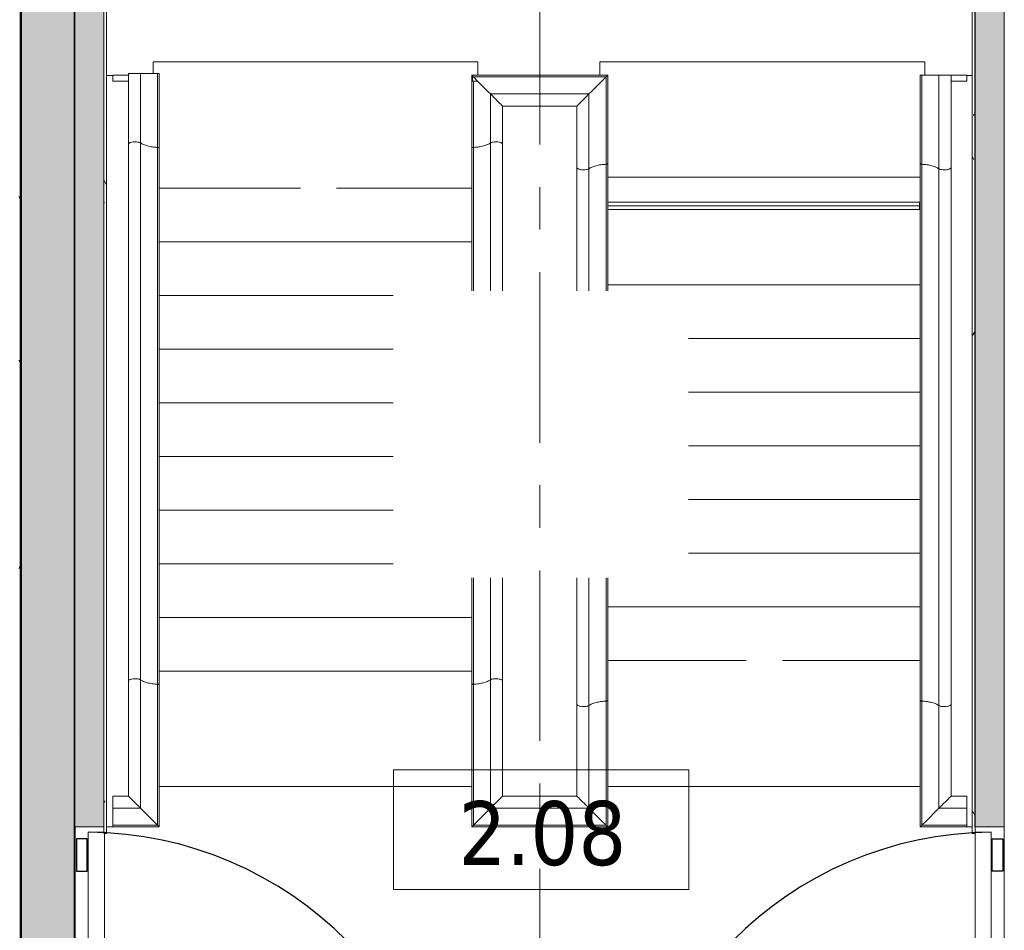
# Model space of a CAD drawing. Extents: x 2820 to 91013, y 1478 to 38178.
# Tile 44 of 182: x 19080 to 22747, y 31393 to 34785. Entities that reach past the tile are written whole.
import ezdxf

# ---------------------------------------------------------------- set-up
doc = ezdxf.new("R2010")
doc.units = 0
doc.header["$LTSCALE"] = 50
doc.linetypes.add('Onderlegger 2e verdieping$0$stramien', pattern=[22.225, 12.7, -3.175, 3.175, -3.175])
doc.layers.get('0').update_dxf_attribs({"linetype": 'CONTINUOUS'})
for name, color, linetype, lineweight in [('Onderlegger 2e verdieping$0$A-AREA-IDEN', 8, 'CONTINUOUS', 18), ('Onderlegger 2e verdieping$0$A-DETL-MBND', 8, 'CONTINUOUS', 18), ('Onderlegger 2e verdieping$0$A-DOOR', 8, 'CONTINUOUS', 25), ('Onderlegger 2e verdieping$0$A-EQPM', 8, 'CONTINUOUS', 18), ('Onderlegger 2e verdieping$0$A-FLOR-OTLN', 8, 'CONTINUOUS', 18), ('Onderlegger 2e verdieping$0$A-WALL', 8, 'CONTINUOUS', 25), ('Onderlegger 2e verdieping$0$A-WALL-PATT', 8, 'CONTINUOUS', 50), ('Onderlegger 2e verdieping$0$I-WALL', 8, 'CONTINUOUS', 25), ('Onderlegger 2e verdieping$0$S-GRID', 8, 'CONTINUOUS', 18)]:
    doc.layers.add(name, color=color, linetype=linetype, lineweight=lineweight)
doc.styles.add('Onderlegger 2e verdieping$0$Tahoma_1', font='TAHOMA.TTF', dxfattribs={"height": 238.040123})
pattern_1 = [(45, (-19286.6, -30328.2), (-707.107, 707.107), []), (135, (-19286.6, -30328.2), (-707.107, -707.107), [])]
pattern_2 = [(0, (0, 0), (406.4, 101.6), [33.528, -271.272, 33.528, -271.272, -1625.6]), (0, (0, 0), (406.4, 101.6), [-609.6, 33.528, -576.072, 33.528, -271.272, -711.2]), (0, (0, 0), (406.4, 101.6), [-1524, 33.528, -169.672, 33.528, -474.472]), (120, (152.4, 50.8), (-291.18818, 301.15272), [33.528, -271.272, 33.528, -271.272, -1625.6]), (120, (152.4, 50.8), (-291.18818, 301.15272), [-609.6, 33.528, -576.072, 33.528, -271.272, -711.2]), (120, (152.4, 50.8), (-291.18818, 301.15272), [-1524, 33.528, -169.672, 33.528, -474.472]), (240, (203.2, 254), (-115.21182, -402.75272), [33.528, -271.272, 33.528, -271.272, -1625.6]), (240, (203.2, 254), (-115.21182, -402.75272), [-609.6, 33.528, -576.072, 33.528, -271.272, -711.2]), (240, (203.2, 254), (-115.21182, -402.75272), [-1524, 33.528, -169.672, 33.528, -474.472])]

# ---------------------------------------------------------------- blocks, each defined once
blk = doc.blocks.new('Onderlegger 2e verdieping$0$34_leuning betontrap trappenhuis westgevel standaard links - 24_betontrap trappenhuis 3500 hoog-2940129-Plotview 2e Verdieping - schaal 1 op 100')
at = {"layer": 'Onderlegger 2e verdieping$0$A-EQPM'}
for p, q in [((-1072.3, 503), (-1072.3, -3)), ((-1066.6, 497.3), (-1068, 498.7)), ((-1066.6, 497.2), (-1066.6, 2.8)), ((1705.6, 480.9), (1705.6, 500)), ((1724.7, 500), (1705.6, 500)), ((1721.9, 2.8), (1721.9, 497.2)), ((1727.7, -3), (1727.7, 503)), ((-989.7, 420.3), (-994.6, 425.2)), ((-984.4, 415), (-989.6, 420.3)), ((-979, 409.6), (-984.3, 415)), ((-973.8, 404.4), (-978.9, 409.6)), ((-968.9, 399.5), (-973.7, 404.3)), ((1658, 433.3), (1658, 66.7)), ((-964.8, 395.4), (-968.9, 399.5)), ((-961.4, 392), (-964.7, 395.3)), ((-959, 389.7), (-961.3, 392)), ((-957.5, 111.9), (-957.5, 388.1)), ((1612.8, 388.1), (1612.8, 111.9)), ((-961.3, 108), (-959, 110.4)), ((-959, 110.4), (-961.3, 108)), ((-615.1, 111.9), (-957.5, 111.9)), ((-145, 111.9), (-615.1, 111.9)), ((1384.9, 111.9), (925, 111.9)), ((1612.8, 111.9), (1384.9, 111.9)), ((1614.3, 110.4), (1616.7, 108)), ((1616.7, 108), (1614.3, 110.4)), ((-994.6, 74.8), (-989.7, 79.7)), ((-989.7, 79.7), (-994.6, 74.8)), ((-989.6, 79.7), (-984.4, 85)), ((-984.3, 85), (-989.6, 79.7)), ((-984.3, 85), (-979, 90.4)), ((-979, 90.4), (-984.3, 85)), ((-978.9, 90.4), (-973.8, 95.6)), ((-973.8, 95.6), (-978.9, 90.4)), ((-973.7, 95.7), (-968.9, 100.5)), ((-969, 100.4), (-973.7, 95.7)), ((-964.7, 104.7), (-968.9, 100.5)), ((-968.9, 100.5), (-964.8, 104.6)), ((-964.7, 104.7), (-961.4, 108)), ((-961.4, 108), (-964.7, 104.7)), ((1616.7, 108), (1620, 104.7)), ((1620, 104.7), (1616.7, 108)), ((1620, 104.7), (1624.2, 100.5)), ((1624.2, 100.5), (1620, 104.7)), ((1624.2, 100.5), (1629, 95.7)), ((1629, 95.7), (1624.2, 100.5)), ((1629, 95.7), (1634.3, 90.4)), ((1634.3, 90.4), (1629, 95.7)), ((1634.3, 90.4), (1639.7, 85)), ((1639.7, 85), (1634.3, 90.4)), ((1645, 79.7), (1639.7, 85)), ((1649.9, 74.8), (1645, 79.7)), ((1654.3, 70.4), (1649.9, 74.8)), ((-620.7, 66.7), (-1002.7, 66.7)), ((-145, 66.7), (-620.7, 66.7)), ((1379.3, 66.7), (925, 66.7)), ((1658, 66.7), (1379.3, 66.7)), ((1658, 66.7), (1654.3, 70.3)), ((-1068, 1.3), (-1066.6, 2.7)), ((-1066.6, 2.7), (-1068, 1.3)), ((-1066.6, 2.8), (-603.9, 2.8)), ((-603.9, 2.8), (-145, 2.8)), ((925, 2.8), (1396.1, 2.8)), ((1396.1, 2.8), (1721.9, 2.8)), ((1723.4, 1.3), (1721.9, 2.8)), ((-1072.3, -3), (-601.3, -3)), ((-601.3, -3), (-145, -3)), ((925, -3), (1398.7, -3)), ((1398.7, -3), (1727.7, -3))]:
    blk.add_line(p, q, dxfattribs=at)
at = {"layer": 'Onderlegger 2e verdieping$0$A-EQPM', "flags": 128}
for points in [[(-1035.8, 466.4), (-1050.7, 481.3), (-1066.6, 497.2)], [(1721.9, 497.2), (1706, 481.3), (1691.1, 466.4), (1677.8, 453.1), (1666.6, 441.9), (1658, 433.3)], [(1727.7, 503), (1727.7, 503), (1727.4, 502.7), (1726.8, 502.1), (1725.9, 501.2), (1724.7, 500), (1723.4, 498.7), (1721.9, 497.2)], [(1658, 433.3), (1654.3, 429.6), (1649.9, 425.2), (1645, 420.3), (1639.7, 415), (1634.3, 409.6), (1629, 404.3), (1624.2, 399.5), (1620, 395.3), (1616.7, 392), (1614.3, 389.6), (1613, 388.3), (1612.9, 388.2)], [(-957.6, 388.2), (-957.7, 388.3), (-959, 389.6)], [(-959, 110.4), (-957.7, 111.7), (-957.6, 111.8)], [(-957.6, 111.8), (-957.7, 111.7), (-959, 110.4)], [(1612.9, 111.8), (1613, 111.7), (1614.3, 110.4)], [(1614.3, 110.4), (1613, 111.7), (1612.9, 111.8)], [(1639.7, 85), (1645, 79.7), (1649.9, 74.8), (1654.3, 70.3), (1658, 66.7)], [(1658, 66.7), (1666.6, 58.1), (1677.8, 46.9), (1691.1, 33.6), (1706, 18.7), (1721.9, 2.8)], [(1721.9, 2.8), (1706, 18.7), (1691.1, 33.6), (1677.8, 46.9), (1666.6, 58.1), (1658, 66.7)], [(-1066.6, 2.8), (-1050.7, 18.7), (-1035.8, 33.6)], [(-1035.8, 33.6), (-1050.7, 18.7), (-1066.6, 2.8)], [(1721.9, 2.8), (1723.4, 1.3), (1724.7, 0), (1725.9, -1.2), (1726.8, -2.1), (1727.4, -2.7), (1727.7, -3), (1727.7, -3)], [(1727.4, -2.7), (1726.8, -2.1), (1725.9, -1.2), (1724.7, 0), (1723.4, 1.3)]]:
    blk.add_lwpolyline(points, dxfattribs=at)
at = {"layer": 'Onderlegger 2e verdieping$0$A-EQPM'}
for points in [[(-620.7, 66.7), (-621.3, 67.9), (-622.4, 70.8), (-624.1, 77.8), (-624.9, 88.2), (-623.7, 98.3), (-621.8, 104.8), (-620.1, 108.3), (-618.6, 110.2), (-617.5, 111.1), (-616.7, 111.6), (-615.9, 111.8), (-615.4, 111.9), (-615.1, 111.9)], [(1379.3, 66.7), (1378.7, 67.9), (1377.5, 70.8), (1375.9, 77.8), (1375.1, 88.2), (1376.3, 98.3), (1378.2, 104.8), (1379.9, 108.3), (1381.4, 110.2), (1382.5, 111.1), (1383.3, 111.6), (1384.1, 111.8), (1384.6, 111.9), (1384.9, 111.9)]]:
    blk.add_open_spline(points, degree=3, knots=[0, 0, 0, 0, 0.0714286, 0.1428571, 0.2857143, 0.4285714, 0.5, 0.5714286, 0.625, 0.6517857, 0.6785714, 0.7053571, 0.7254151, 0.7254151, 0.7254151, 0.7254151], dxfattribs=at)
for points in [[(-603.9, 2.8), (-604.2, 9.5), (-605.4, 22.8), (-609, 41), (-614.2, 56.2), (-618.4, 63.7), (-620.7, 66.7)], [(1396.1, 2.8), (1395.8, 9.5), (1394.6, 22.8), (1391, 41), (1385.9, 56.2), (1381.6, 63.7), (1379.3, 66.7)], [(-601.2, -3), (-601.4, -3), (-601.8, -2.9), (-602.4, -2.4), (-603, -1.5), (-603.4, -0.3), (-603.7, 1.2), (-603.9, 2.3), (-603.9, 2.8)], [(1398.8, -3), (1398.6, -3), (1398.2, -2.9), (1397.6, -2.4), (1397, -1.5), (1396.6, -0.3), (1396.3, 1.2), (1396.1, 2.3), (1396.1, 2.8)]]:
    blk.add_open_spline(points, degree=3, dxfattribs=at)
blk = doc.blocks.new('Onderlegger 2e verdieping$0$34_leuning betontrap trappenhuis westgevel standaard rechts - 24_betontrap trappenhuis 3500 hoog-2944741-Plotview 2e Verdieping - schaal 1 op 100')
at = {"layer": 'Onderlegger 2e verdieping$0$A-EQPM'}
for p, q in [((1921.9, 2.8), (1921.9, 497.2)), ((1927.7, -3), (1927.7, 503)), ((1829, 404.3), (1824.2, 399.5)), ((1834.2, 409.5), (1829, 404.3)), ((1839.6, 414.9), (1834.3, 409.6)), ((1858, 433.3), (1858, 66.7)), ((-757.6, 388.2), (-757.5, 388.1)), ((-757.5, 111.9), (-757.5, 388.1)), ((1812.8, 388.1), (1812.8, 111.9)), ((1813, 388.3), (1812.9, 388.2)), ((1824.1, 399.5), (1820, 395.3)), ((-757.7, 111.7), (-757.6, 111.8)), ((-757.6, 111.8), (-757.7, 111.7)), ((-615.1, 111.9), (-757.5, 111.9)), ((-69.7, 111.9), (-615.1, 111.9)), ((1384.9, 111.9), (1000.3, 111.9)), ((1812.8, 111.9), (1384.9, 111.9)), ((1812.9, 111.8), (1813, 111.7)), ((1813, 111.7), (1812.9, 111.8)), ((1820, 104.7), (1824.1, 100.5)), ((1824.2, 100.5), (1829, 95.7)), ((1829, 95.7), (1824.2, 100.5)), ((1829, 95.7), (1834.2, 90.5)), ((1834.2, 90.5), (1829, 95.7)), ((1834.3, 90.4), (1839.7, 85)), ((1839.7, 85), (1834.3, 90.4)), ((1844.9, 79.8), (1839.7, 85)), ((1849.9, 74.8), (1845, 79.7)), ((1854.3, 70.4), (1849.9, 74.8)), ((-802.8, 66.6), (-802.7, 66.7)), ((-802.7, 66.7), (-802.8, 66.6)), ((-620.7, 66.7), (-802.7, 66.7)), ((-69.7, 66.7), (-620.7, 66.7)), ((1379.3, 66.7), (1000.3, 66.7)), ((1857.9, 66.7), (1379.3, 66.7)), ((1857.9, 66.8), (1854.3, 70.3)), ((-850.4, 2.8), (-603.9, 2.8)), ((-603.9, 2.8), (-69.7, 2.8)), ((1000.3, 2.8), (1396.1, 2.8)), ((1396.1, 2.8), (1921.8, 2.8)), ((1923.3, 1.4), (1921.9, 2.8)), ((1924.7, 0), (1923.4, 1.3)), ((-872.3, -3), (-601.3, -3)), ((-601.3, -3), (-69.7, -3)), ((1000.3, -3), (1398.7, -3)), ((1398.7, -3), (1927.7, -3))]:
    blk.add_line(p, q, dxfattribs=at)
at = {"layer": 'Onderlegger 2e verdieping$0$A-EQPM', "flags": 128}
for points in [[(1921.9, 497.2), (1906, 481.3), (1891.1, 466.4), (1877.8, 453.1), (1866.6, 441.9), (1858, 433.3)], [(1927.7, 503), (1927.7, 503), (1927.4, 502.7), (1926.8, 502.1), (1925.9, 501.2), (1924.7, 500), (1923.4, 498.7), (1921.9, 497.2)], [(1858, 433.3), (1854.3, 429.6), (1849.9, 425.2), (1845, 420.3), (1839.7, 415)], [(1839.7, 85), (1845, 79.7), (1849.9, 74.8), (1854.3, 70.3), (1858, 66.7)], [(1858, 66.7), (1866.6, 58.1), (1877.8, 46.9), (1891.1, 33.6), (1906, 18.7), (1921.9, 2.8)], [(1921.9, 2.8), (1906, 18.7), (1891.1, 33.6), (1877.8, 46.9), (1866.6, 58.1), (1858, 66.7)], [(1921.9, 2.8), (1923.4, 1.3), (1924.7, 0), (1925.9, -1.2), (1926.8, -2.1), (1927.4, -2.7), (1927.7, -3), (1927.7, -3)], [(1927.4, -2.7), (1926.8, -2.1), (1925.9, -1.2), (1924.7, 0)]]:
    blk.add_lwpolyline(points, dxfattribs=at)
at = {"layer": 'Onderlegger 2e verdieping$0$A-EQPM'}
for points in [[(-620.7, 66.7), (-621.3, 67.9), (-622.4, 70.8), (-624.1, 77.8), (-624.9, 88.2), (-623.7, 98.3), (-621.8, 104.8), (-620.1, 108.3), (-618.6, 110.2), (-617.5, 111.1), (-616.7, 111.6), (-615.9, 111.8), (-615.4, 111.9), (-615.1, 111.9)], [(1379.3, 66.7), (1378.7, 67.9), (1377.5, 70.8), (1375.9, 77.8), (1375.1, 88.2), (1376.3, 98.3), (1378.2, 104.8), (1379.9, 108.3), (1381.4, 110.2), (1382.5, 111.1), (1383.3, 111.6), (1384.1, 111.8), (1384.6, 111.9), (1384.9, 111.9)]]:
    blk.add_open_spline(points, degree=3, knots=[0, 0, 0, 0, 0.0714286, 0.1428571, 0.2857143, 0.4285714, 0.5, 0.5714286, 0.625, 0.6517857, 0.6785714, 0.7053571, 0.7254151, 0.7254151, 0.7254151, 0.7254151], dxfattribs=at)
for points in [[(-603.9, 2.8), (-604.2, 9.5), (-605.4, 22.8), (-609, 41), (-614.2, 56.2), (-618.4, 63.7), (-620.7, 66.7)], [(1396.1, 2.8), (1395.8, 9.5), (1394.6, 22.8), (1391, 41), (1385.9, 56.2), (1381.6, 63.7), (1379.3, 66.7)], [(-601.2, -3), (-601.4, -3), (-601.8, -2.9), (-602.4, -2.4), (-603, -1.5), (-603.4, -0.3), (-603.7, 1.2), (-603.9, 2.3), (-603.9, 2.8)], [(1398.8, -3), (1398.6, -3), (1398.2, -2.9), (1397.6, -2.4), (1397, -1.5), (1396.6, -0.3), (1396.3, 1.2), (1396.1, 2.3), (1396.1, 2.8)]]:
    blk.add_open_spline(points, degree=3, dxfattribs=at)
blk = doc.blocks.new('Onderlegger 2e verdieping$0$34_leuning zijkant betontrap trappenhuis westgevel staandaard links - 24_betontrap trappenhuis 3500 hoog-2949909-Plotview 2e Verdieping - schaal 1 op 100')
at = {"layer": 'Onderlegger 2e verdieping$0$A-EQPM'}
for p, q in [((-601.3, 3), (-879.7, 3)), ((-879.7, 3), (-879.7, -2.8)), ((1398.7, 3), (-601.3, 3)), ((1927.6, 3), (1398.7, 3)), ((1924.7, 0), (1923.4, -1.3)), ((1927.6, -170), (1927.6, 3)), ((-603.9, -2.8), (-879.7, -2.8)), ((-879.7, -2.8), (-879.7, -66.7)), ((1396.1, -2.8), (-603.9, -2.8)), ((1921.8, -2.8), (1396.1, -2.8)), ((1923.3, -1.3), (1921.9, -2.8)), ((1921.9, -2.8), (1923.3, -1.3)), ((1921.9, -170), (1921.9, -2.8)), ((-879.7, -66.7), (-620.7, -66.7)), ((-879.7, -66.7), (-879.7, -111.9)), ((-620.7, -66.7), (1379.3, -66.7)), ((1379.3, -66.7), (1857.9, -66.7)), ((1854.3, -70.4), (1849.9, -74.7)), ((1849.9, -74.7), (1854.3, -70.4)), ((1857.9, -66.7), (1854.3, -70.3)), ((1858, -66.7), (1858, -170)), ((1824.2, -100.5), (1820, -104.6)), ((1829, -95.7), (1824.2, -100.4)), ((1834.2, -90.4), (1829, -95.6)), ((1839.6, -85), (1834.2, -90.4)), ((1844.9, -79.7), (1839.6, -85)), ((1839.6, -85), (1844.9, -79.7)), ((1849.9, -74.8), (1844.9, -79.7)), ((1844.9, -79.7), (1849.9, -74.8)), ((-879.7, -111.9), (-615.1, -111.9)), ((-872.4, -170), (-872.4, -111.8)), ((-850.4, -111.8), (-850.4, -170)), ((-615.1, -111.9), (1384.9, -111.9)), ((1384.9, -111.9), (1812.7, -111.9)), ((1812.8, -111.8), (1812.8, -170)), ((1813, -111.6), (1812.9, -111.7)), ((-872.4, -170), (-850.4, -170)), ((1858, -170), (1812.8, -170)), ((1921.9, -170), (1858, -170)), ((1927.6, -170), (1921.9, -170))]:
    blk.add_line(p, q, dxfattribs=at)
at = {"layer": 'Onderlegger 2e verdieping$0$A-EQPM', "flags": 128}
for points in [[(1923.4, -1.3), (1924.7, 0), (1925.8, 1.2)], [(1927.6, 3), (1927.6, 3), (1927.4, 2.7), (1926.8, 2.1), (1925.9, 1.2), (1924.7, 0.1)], [(1921.8, -2.8), (1906, -18.6), (1891.1, -33.5), (1877.8, -46.8), (1866.6, -58), (1858, -66.7)], [(1877.7, -46.9), (1891.1, -33.6), (1905.9, -18.7), (1921.8, -2.8)], [(1812.8, -111.8), (1813, -111.7), (1814.2, -110.4), (1816.6, -108), (1820, -104.7), (1824.2, -100.5), (1829, -95.7), (1834.2, -90.4), (1839.6, -85)]]:
    blk.add_lwpolyline(points, dxfattribs=at)
at = {"layer": 'Onderlegger 2e verdieping$0$A-EQPM'}
for points in [[(-603.9, -2.8), (-603.9, -2.3), (-603.7, -1.2), (-603.4, 0.3), (-603, 1.5), (-602.4, 2.4), (-601.8, 2.9), (-601.4, 3), (-601.2, 3)], [(1396.1, -2.8), (1396.1, -2.3), (1396.3, -1.2), (1396.6, 0.3), (1397, 1.5), (1397.6, 2.4), (1398.2, 2.9), (1398.6, 3), (1398.8, 3)], [(-620.7, -66.7), (-618.4, -63.7), (-614.2, -56.2), (-609, -41), (-605.4, -22.8), (-604.2, -9.5), (-603.9, -2.8)], [(1379.3, -66.7), (1381.6, -63.7), (1385.9, -56.2), (1391, -41), (1394.6, -22.8), (1395.8, -9.5), (1396.1, -2.8)]]:
    blk.add_open_spline(points, degree=3, dxfattribs=at)
for points in [[(-615.1, -111.9), (-615.3, -111.9), (-616.2, -111.8), (-617.8, -111.1), (-620, -108.6), (-621.8, -104.8), (-623.7, -98.3), (-624.9, -88.2), (-624.1, -77.8), (-622.4, -70.8), (-621.3, -67.9), (-620.7, -66.7)], [(1384.9, -111.9), (1384.7, -111.9), (1383.8, -111.8), (1382.2, -111.1), (1380, -108.6), (1378.2, -104.8), (1376.3, -98.3), (1375.1, -88.2), (1375.9, -77.8), (1377.5, -70.8), (1378.7, -67.9), (1379.3, -66.7)]]:
    blk.add_open_spline(points, degree=3, knots=[0.2745849, 0.2745849, 0.2745849, 0.2745849, 0.2857143, 0.3571429, 0.4285714, 0.5, 0.5714286, 0.7142857, 0.8571429, 0.9285714, 1, 1, 1, 1], dxfattribs=at)
blk = doc.blocks.new('Onderlegger 2e verdieping$0$34_leuning zijkant betontrap trappenhuis westgevel standaard rechts - 24_betontrap trappenhuis 3500 hoog-2963141-Plotview 2e Verdieping - schaal 1 op 100')
at = {"layer": 'Onderlegger 2e verdieping$0$A-EQPM'}
for p, q in [((-601.3, 3), (-1072.5, 3)), ((-1072.4, 2.8), (-1072.4, -170)), ((1398.7, 3), (-601.3, 3)), ((1727.7, 3), (1398.7, 3)), ((1727.7, -2.8), (1727.7, 3)), ((-1069.4, -0.1), (-1068.2, -1.3)), ((-1068.1, -1.4), (-1066.7, -2.8)), ((-1066.7, -2.8), (-1068.1, -1.5)), ((-603.9, -2.8), (-1066.7, -2.8)), ((-1050.7, -18.8), (-1066.6, -2.9)), ((-1066.6, -2.9), (-1066.6, -170)), ((1396.1, -2.8), (-603.9, -2.8)), ((1727.7, -2.8), (1396.1, -2.8)), ((1727.7, -66.7), (1727.7, -2.8)), ((-1002.8, -66.7), (-620.7, -66.7)), ((-1002.7, -170), (-1002.7, -66.8)), ((-1002.7, -66.8), (-999.2, -70.4)), ((-999.1, -70.5), (-994.8, -74.8)), ((-620.7, -66.7), (1379.3, -66.7)), ((1379.3, -66.7), (1727.7, -66.7)), ((1727.7, -111.9), (1727.7, -66.7)), ((-994.6, -74.9), (-989.8, -79.7)), ((-984.5, -85), (-989.7, -79.9)), ((-989.7, -79.9), (-984.5, -85)), ((-984.4, -85.2), (-979.1, -90.4)), ((-979, -90.6), (-973.9, -95.7)), ((-957.6, -111.9), (-615.1, -111.9)), ((-957.5, -170), (-957.5, -112)), ((-615.1, -111.9), (1384.9, -111.9)), ((1384.9, -111.9), (1727.7, -111.9)), ((1705.6, -170), (1705.6, -111.9)), ((1727.6, -111.9), (1727.6, -170)), ((-1066.6, -170), (-1072.4, -170)), ((-1002.7, -170), (-1066.6, -170)), ((-957.5, -170), (-1002.7, -170)), ((1705.6, -170), (1727.6, -170))]:
    blk.add_line(p, q, dxfattribs=at)
at = {"layer": 'Onderlegger 2e verdieping$0$A-EQPM', "flags": 128}
for points in [[(-1072.5, 3), (-1072.5, 2.9), (-1072.2, 2.7), (-1071.6, 2.1), (-1070.7, 1.2), (-1069.5, 0)], [(-1066.6, -2.9), (-1050.8, -18.7), (-1035.9, -33.6), (-1022.6, -46.9), (-1011.4, -58.1), (-1002.8, -66.7)], [(-957.6, -111.9), (-957.7, -111.8), (-959, -110.5), (-961.4, -108.1), (-964.7, -104.8), (-968.9, -100.6), (-973.7, -95.8), (-979, -90.6), (-984.4, -85.2)]]:
    blk.add_lwpolyline(points, dxfattribs=at)
at = {"layer": 'Onderlegger 2e verdieping$0$A-EQPM'}
for points in [[(-603.9, -2.8), (-603.9, -2.3), (-603.7, -1.2), (-603.4, 0.3), (-603, 1.5), (-602.4, 2.4), (-601.8, 2.9), (-601.4, 3), (-601.2, 3)], [(1396.1, -2.8), (1396.1, -2.3), (1396.3, -1.2), (1396.6, 0.3), (1397, 1.5), (1397.6, 2.4), (1398.2, 2.9), (1398.6, 3), (1398.8, 3)], [(-620.7, -66.7), (-618.4, -63.7), (-614.2, -56.2), (-609, -41), (-605.4, -22.8), (-604.2, -9.5), (-603.9, -2.8)], [(1379.3, -66.7), (1381.6, -63.7), (1385.9, -56.2), (1391, -41), (1394.6, -22.8), (1395.8, -9.5), (1396.1, -2.8)]]:
    blk.add_open_spline(points, degree=3, dxfattribs=at)
for points in [[(-615.1, -111.9), (-615.3, -111.9), (-616.2, -111.8), (-617.8, -111.1), (-620, -108.6), (-621.8, -104.8), (-623.7, -98.3), (-624.9, -88.2), (-624.1, -77.8), (-622.4, -70.8), (-621.3, -67.9), (-620.7, -66.7)], [(1384.9, -111.9), (1384.7, -111.9), (1383.8, -111.8), (1382.2, -111.1), (1380, -108.6), (1378.2, -104.8), (1376.3, -98.3), (1375.1, -88.2), (1375.9, -77.8), (1377.5, -70.8), (1378.7, -67.9), (1379.3, -66.7)]]:
    blk.add_open_spline(points, degree=3, knots=[0.2745849, 0.2745849, 0.2745849, 0.2745849, 0.2857143, 0.3571429, 0.4285714, 0.5, 0.5714286, 0.7142857, 0.8571429, 0.9285714, 1, 1, 1, 1], dxfattribs=at)
blk = doc.blocks.new('Onderlegger 2e verdieping$0$32_KA HK-14 - Houten deur op kleefmagneet trappenhuis-4622518-Plotview 2e Verdieping - schaal 1 op 100')
at = {"layer": 'Onderlegger 2e verdieping$0$A-DOOR', "lineweight": 18}
h = blk.add_hatch(dxfattribs=at)
h.set_pattern_fill('FP_32', color=256, style=0, pattern_type=2)
h.set_pattern_definition(pattern_1)
h.paths.add_polyline_path([(45, 1285), (45, 1405), (5, 1405), (5, 1285)], flags=0)
h = blk.add_hatch(dxfattribs=at)
h.set_pattern_fill('FP_32', color=256, style=0, pattern_type=2)
h.set_pattern_definition(pattern_1)
h.paths.add_polyline_path([(105, -289), (105, 0), (49, 0), (49, -50), (45, -50), (45, 70), (5, 70), (5, -289)], flags=0)
h.paths.add_polyline_path([(1458, -289), (1458, 70), (1428, 70), (1428, 0), (1394, 0), (1394, -289)], flags=0)
for p, q in [((49, 1430), (49, 60)), ((109, 1430), (49, 1430)), ((109, 60), (109, 1430)), ((49, 60), (109, 60))]:
    blk.add_line(p, q, dxfattribs=at)
at = {"layer": 'Onderlegger 2e verdieping$0$A-DOOR'}
for p, q in [((45, 1405), (5, 1405)), ((5, 1405), (5, 1285)), ((45, 1285), (45, 1405)), ((5, 1285), (45, 1285)), ((45, 70), (5, 70)), ((5, 70), (5, -289)), ((45, -50), (45, 70)), ((1409.5, 60), (109, 60)), ((1458, 70), (1428, 70)), ((1428, 70), (1428, 0)), ((1458, -289), (1458, 70)), ((105, 0), (49, 0)), ((49, 0), (49, -50)), ((105, -289), (105, 0)), ((1428, 0), (1394, 0)), ((1394, 0), (1394, -289)), ((49, -50), (45, -50)), ((5, -289), (105, -289)), ((1394, -289), (1458, -289))]:
    blk.add_line(p, q, dxfattribs=at)
blk.add_arc((39.5, 60), 1370, 0, 89.6118, dxfattribs=at)
blk = doc.blocks.new('Onderlegger 2e verdieping$0$32_KA HK-14 - Houten deur op kleefmagneet trappenhuis-5558574-Plotview 2e Verdieping - schaal 1 op 100')
at = {"layer": 'Onderlegger 2e verdieping$0$A-DOOR'}
for p, q in [((5, 289), (105, 289)), ((5, -70), (5, 289)), ((105, 289), (105, 0)), ((1394, 289), (1458, 289)), ((1394, 0), (1394, 289)), ((1458, 289), (1458, -70)), ((49, 50), (45, 50)), ((45, 50), (45, -70)), ((49, 0), (49, 50)), ((105, 0), (49, 0)), ((1428, 0), (1394, 0)), ((1428, -70), (1428, 0)), ((45, -70), (5, -70)), ((1409.5, -60), (109, -60)), ((1458, -70), (1428, -70)), ((5, -1285), (45, -1285)), ((5, -1405), (5, -1285)), ((45, -1285), (45, -1405)), ((45, -1405), (5, -1405))]:
    blk.add_line(p, q, dxfattribs=at)
at = {"layer": 'Onderlegger 2e verdieping$0$A-DOOR', "lineweight": 18}
for p, q in [((49, -60), (109, -60)), ((49, -1430), (49, -60)), ((109, -60), (109, -1430)), ((109, -1430), (49, -1430))]:
    blk.add_line(p, q, dxfattribs=at)
at = {"layer": 'Onderlegger 2e verdieping$0$A-DOOR'}
blk.add_arc((39.5, -60), 1370, 270.3882, 360, dxfattribs=at)
blk = doc.blocks.new('Onderlegger 2e verdieping$0$41_betontrap natuursteen afwerking - 24_betontrap trappenhuis 3500 hoog-V47-Plotview 2e Verdieping - schaal 1 op 100')
at = {"layer": 'Onderlegger 2e verdieping$0$A-DETL-MBND'}
blk.add_line((-307.6, 22.8), (-307.6, 894), dxfattribs=at)
blk = doc.blocks.new('Onderlegger 2e verdieping$0$41_betontrap natuursteen afwerking - 24_betontrap trappenhuis 3500 hoog-V48-Plotview 2e Verdieping - schaal 1 op 100')
at = {"layer": 'Onderlegger 2e verdieping$0$A-DETL-MBND'}
blk.add_line((-307.6, 22.6), (-307.6, 894), dxfattribs=at)
blk = doc.blocks.new('Onderlegger 2e verdieping$0$41_betontrap natuursteen afwerking - 24_betontrap trappenhuis 3500 hoog-V49-Plotview 2e Verdieping - schaal 1 op 100')
at = {"layer": 'Onderlegger 2e verdieping$0$A-DETL-MBND'}
blk.add_line((-307.6, 22.7), (-307.6, 894), dxfattribs=at)
blk = doc.blocks.new('Onderlegger 2e verdieping$0$41_betontrap natuursteen afwerking - 24_betontrap trappenhuis 3500 hoog-V50-Plotview 2e Verdieping - schaal 1 op 100')
at = {"layer": 'Onderlegger 2e verdieping$0$A-DETL-MBND'}
blk.add_line((-307.6, 22.7), (-307.6, 894), dxfattribs=at)
blk = doc.blocks.new('Onderlegger 2e verdieping$0$41_betontrap natuursteen afwerking - 24_betontrap trappenhuis 3500 hoog-V51-Plotview 2e Verdieping - schaal 1 op 100')
at = {"layer": 'Onderlegger 2e verdieping$0$A-DETL-MBND'}
blk.add_line((-307.6, 22.8), (-307.6, 1187.2), dxfattribs=at)
blk = doc.blocks.new('Onderlegger 2e verdieping$0$41_betontrap natuursteen afwerking bordes boven - 24_betontrap trappenhuis 3500 hoog-V52-Plotview 2e Verdieping - schaal 1 op 100')
at = {"layer": 'Onderlegger 2e verdieping$0$A-DETL-MBND'}
for p, q in [((-30, 22.8), (-30, 1187.2)), ((400, 1187.4), (400, 22.6))]:
    blk.add_line(p, q, dxfattribs=at)
blk = doc.blocks.new('Onderlegger 2e verdieping$0$41_betontrap natuursteen afwerking - 24_betontrap trappenhuis 3500 hoog-V53-Plotview 2e Verdieping - schaal 1 op 100')
at = {"layer": 'Onderlegger 2e verdieping$0$A-DETL-MBND'}
for p, q in [((-307.6, 683.3), (-307.6, 1187.2)), ((-307.6, 22.8), (-307.6, 549.3))]:
    blk.add_line(p, q, dxfattribs=at)
blk = doc.blocks.new('Onderlegger 2e verdieping$0$41_betontrap natuursteen afwerking - 24_betontrap trappenhuis 3500 hoog-V54-Plotview 2e Verdieping - schaal 1 op 100')
at = {"layer": 'Onderlegger 2e verdieping$0$A-DETL-MBND'}
blk.add_line((-307.6, 22.8), (-307.6, 1187.2), dxfattribs=at)
blk = doc.blocks.new('Onderlegger 2e verdieping$0$41_betontrap natuursteen afwerking tussenbordes naar beneden - 24_betontrap trappenhuis 3500 hoog-V55-Plotview 2e Verdieping - schaal 1 op 100')
at = {"layer": 'Onderlegger 2e verdieping$0$A-DETL-MBND'}
for p, q in [((-577.6, 1210), (-527.7, 1210)), ((-577.6, 1210), (-577.6, 0)), ((-535, 0), (-577.6, 0))]:
    blk.add_line(p, q, dxfattribs=at)
blk = doc.blocks.new('Onderlegger 2e verdieping$0$41_betontrap natuursteen afwerking bordes boven - 24_betontrap trappenhuis 3500 hoog-V56-Plotview 2e Verdieping - schaal 1 op 100')
at = {"layer": 'Onderlegger 2e verdieping$0$A-DETL-MBND'}
for p, q in [((350, 1210), (400, 1210)), ((400, 1210), (400, 0)), ((-30, 17.2), (-30, 1181.6)), ((400, 0), (350, 0))]:
    blk.add_line(p, q, dxfattribs=at)
blk = doc.blocks.new('Onderlegger 2e verdieping$0$41_betontrap natuursteen afwerking - 24_betontrap trappenhuis 3500 hoog-V57-Plotview 2e Verdieping - schaal 1 op 100')
at = {"layer": 'Onderlegger 2e verdieping$0$A-EQPM'}
blk.add_line((-307.6, 17.2), (-307.6, 880.5), dxfattribs=at)
blk = doc.blocks.new('Onderlegger 2e verdieping$0$41_betontrap natuursteen afwerking - 24_betontrap trappenhuis 3500 hoog-V58-Plotview 2e Verdieping - schaal 1 op 100')
at = {"layer": 'Onderlegger 2e verdieping$0$A-EQPM'}
blk.add_line((-307.6, 17), (-307.6, 880.5), dxfattribs=at)
blk = doc.blocks.new('Onderlegger 2e verdieping$0$41_betontrap natuursteen afwerking - 24_betontrap trappenhuis 3500 hoog-V59-Plotview 2e Verdieping - schaal 1 op 100')
at = {"layer": 'Onderlegger 2e verdieping$0$A-EQPM'}
blk.add_line((-307.6, 17.1), (-307.6, 880.5), dxfattribs=at)
blk = doc.blocks.new('Onderlegger 2e verdieping$0$41_betontrap natuursteen afwerking - 24_betontrap trappenhuis 3500 hoog-V60-Plotview 2e Verdieping - schaal 1 op 100')
at = {"layer": 'Onderlegger 2e verdieping$0$A-EQPM'}
for p, q in [((-307.6, 17.1), (-307.6, 1181.7)), ((-27.6, 1181.6), (-27.6, 20)), ((-27.6, 1181.6), (-27.6, 17.2)), ((-14.3, 1181.6), (-14.3, 20)), ((0, 1181.6), (0, 20)), ((-14.3, 20), (-27.6, 20)), ((0, 20), (-14.3, 20))]:
    blk.add_line(p, q, dxfattribs=at)
blk = doc.blocks.new('Onderlegger 2e verdieping$0$41_betontrap natuursteen afwerking - 24_betontrap trappenhuis 3500 hoog-V61-Plotview 2e Verdieping - schaal 1 op 100')
at = {"layer": 'Onderlegger 2e verdieping$0$A-EQPM'}
for p, q in [((-307.6, 666.2), (-307.6, 1181.6)), ((-307.6, 17.2), (-307.6, 529.9))]:
    blk.add_line(p, q, dxfattribs=at)
blk = doc.blocks.new('Onderlegger 2e verdieping$0$41_betontrap natuursteen afwerking - 24_betontrap trappenhuis 3500 hoog-V62-Plotview 2e Verdieping - schaal 1 op 100')
at = {"layer": 'Onderlegger 2e verdieping$0$A-EQPM'}
blk.add_line((-307.6, 17.2), (-307.6, 1181.6), dxfattribs=at)
blk = doc.blocks.new('Onderlegger 2e verdieping$0$41_betontrap natuursteen afwerking tussenbordes naar beneden - 24_betontrap trappenhuis 3500 hoog-V63-Plotview 2e Verdieping - schaal 1 op 100')
at = {"layer": 'Onderlegger 2e verdieping$0$A-EQPM'}
blk.add_line((-577.6, 1181.8), (-577.6, 17), dxfattribs=at)
blk = doc.blocks.new('Onderlegger 2e verdieping$0$00_KU ruimtetag groot - 00_KU ruimtetag groot-3653893-Plotview 2e Verdieping - schaal 1 op 100')
at = {"layer": 'Onderlegger 2e verdieping$0$A-AREA-IDEN'}
for p, q in [((5.5, 2.164), (-5.5, 2.164)), ((-5.5, 2.164), (-5.5, -2.302)), ((5.5, -2.302), (5.5, 2.164)), ((-5.5, -2.302), (5.5, -2.302))]:
    blk.add_line(p, q, dxfattribs=at)
blk = doc.blocks.new('Onderlegger 2e verdieping')
at = {"layer": 'Onderlegger 2e verdieping$0$A-WALL-PATT', "lineweight": 18}
h = blk.add_hatch(dxfattribs=at)
h.set_pattern_fill('FP_60', color=256, style=0, pattern_type=2)
h.set_pattern_definition(pattern_2)
h.paths.add_polyline_path([(19076.6, 30056.2), (19086.6, 30056.2), (19086.6, 36228.2), (19076.6, 36228.2), (19076.6, 30081.6)], flags=0)
at = {"layer": 'Onderlegger 2e verdieping$0$A-WALL-PATT', "lineweight": 25}
for points in [[(19083.6, 30061.2), (19283.6, 30061.2), (19283.6, 36228.2), (19083.6, 36228.2), (19083.6, 30081.6)], [(19393.6, 31778.2), (19393.6, 36118.2), (19283.6, 36118.2), (19283.6, 31778.2)], [(22746.6, 31778.2), (22746.6, 36118.2), (22636.6, 36118.2), (22636.6, 31778.2)]]:
    blk.add_hatch(color=256, dxfattribs=at).paths.add_polyline_path(points, flags=0)
at = {"layer": 'Onderlegger 2e verdieping$0$A-WALL-PATT', "lineweight": 18}
h = blk.add_hatch(dxfattribs=at)
h.set_pattern_fill('FP_60', color=256, style=0, pattern_type=2)
h.set_pattern_definition(pattern_2)
h.paths.add_polyline_path([(19393.6, 31753.2), (19403.6, 31753.2), (19403.6, 36083.2), (19393.6, 36083.2), (19393.6, 31768.1)], flags=0)
h = blk.add_hatch(dxfattribs=at)
h.set_pattern_fill('FP_60', color=256, style=0, pattern_type=2)
h.set_pattern_definition(pattern_2)
h.paths.add_polyline_path([(22627.5, 31753.2), (22637.5, 31753.2), (22637.5, 36079.6), (22627.5, 36079.6), (22627.5, 31768.1)], flags=0)
at = {"layer": 'Onderlegger 2e verdieping$0$A-DETL-MBND'}
for p, q in [((19576.6, 34585.6), (19576.6, 34628.2)), ((19576.6, 34628.2), (20786.6, 34628.2)), ((20786.6, 34628.2), (20786.6, 34578.2)), ((21241, 34578.2), (21241, 34628.2)), ((21241, 34628.2), (22451, 34628.2)), ((22451, 34628.2), (22451, 34578.2)), ((19403.6, 34577.9), (19426.6, 34577.9)), ((22606.6, 34577.9), (22627.5, 34577.9))]:
    blk.add_line(p, q, dxfattribs=at)
at = {"layer": 'Onderlegger 2e verdieping$0$A-FLOR-OTLN'}
for p, q in [((20764, 31928.2), (19599.2, 31928.2)), ((22434, 31928.2), (21269.2, 31928.2)), ((19286.6, 31778.2), (19286.6, 30061.2)), ((19426.6, 31778.2), (19403.6, 31778.2)), ((22627.5, 31778.2), (22606.6, 31778.2)), ((22746.6, 30061.2), (22746.6, 31778.2))]:
    blk.add_line(p, q, dxfattribs=at)
at = {"layer": 'Onderlegger 2e verdieping$0$A-WALL', "lineweight": 35}
for p, q in [((19083.6, 36228.2), (19083.6, 30061.2)), ((19283.6, 30061.2), (19283.6, 36228.2))]:
    blk.add_line(p, q, dxfattribs=at)
at = {"layer": 'Onderlegger 2e verdieping$0$I-WALL', "lineweight": 18}
for p, q in [((19086.6, 30056.2), (19086.6, 36228.2)), ((19283.6, 36228.2), (19283.6, 31778.2)), ((22746.6, 31778.2), (22746.6, 36228.2)), ((19393.6, 31753.2), (19393.6, 36118.2)), ((22636.6, 36118.2), (22636.6, 31778.2)), ((19403.6, 31753.2), (19403.6, 36083.2)), ((22627.5, 36079.6), (22627.5, 31753.2)), ((22637.5, 31753.2), (22637.5, 36079.6)), ((19283.6, 31778.2), (19393.6, 31778.2)), ((19393.6, 31753.2), (19403.6, 31753.2)), ((22627.5, 31753.2), (22637.5, 31753.2)), ((22636.6, 31778.2), (22746.6, 31778.2))]:
    blk.add_line(p, q, dxfattribs=at)
at = {"layer": 'Onderlegger 2e verdieping$0$S-GRID', "linetype": 'Onderlegger 2e verdieping$0$stramien'}
blk.add_line((21016.6, 37178.2), (21016.6, 16803), dxfattribs=at)
at = {"layer": 'Onderlegger 2e verdieping$0$A-AREA-IDEN', "xscale": 99.99999999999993, "yscale": 99.99999999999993, "zscale": 99.99999999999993}
blk.add_blockref('Onderlegger 2e verdieping$0$00_KU ruimtetag groot - 00_KU ruimtetag groot-3653893-Plotview 2e Verdieping - schaal 1 op 100', (21021.9, 31774.8), dxfattribs=at)
at = {"layer": 'Onderlegger 2e verdieping$0$A-DOOR'}
blk.add_blockref('Onderlegger 2e verdieping$0$32_KA HK-14 - Houten deur op kleefmagneet trappenhuis-4622518-Plotview 2e Verdieping - schaal 1 op 100', (19286.6, 30328.2), dxfattribs=at)
at = {"layer": 'Onderlegger 2e verdieping$0$A-DOOR', "rotation": 180}
blk.add_blockref('Onderlegger 2e verdieping$0$32_KA HK-14 - Houten deur op kleefmagneet trappenhuis-5558574-Plotview 2e Verdieping - schaal 1 op 100', (22746.6, 30328.2), dxfattribs=at)
at = {"layer": 'Onderlegger 2e verdieping$0$A-EQPM'}
for name, p, rotation in [('Onderlegger 2e verdieping$0$41_betontrap natuursteen afwerking tussenbordes naar beneden - 24_betontrap trappenhuis 3500 hoog-V55-Plotview 2e Verdieping - schaal 1 op 100', (19576.6, 34050.6), 269.9999999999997), ('Onderlegger 2e verdieping$0$41_betontrap natuursteen afwerking bordes boven - 24_betontrap trappenhuis 3500 hoog-V56-Plotview 2e Verdieping - schaal 1 op 100', (22451, 34228.2), 89.99999999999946), ('Onderlegger 2e verdieping$0$34_leuning zijkant betontrap trappenhuis westgevel staandaard links - 24_betontrap trappenhuis 3500 hoog-2949909-Plotview 2e Verdieping - schaal 1 op 100', (19596.6, 33705.8), 269.9999999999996), ('Onderlegger 2e verdieping$0$34_leuning betontrap trappenhuis westgevel standaard links - 24_betontrap trappenhuis 3500 hoog-2940129-Plotview 2e Verdieping - schaal 1 op 100', (21266.6, 32850.6), 90.00000000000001), ('Onderlegger 2e verdieping$0$34_leuning betontrap trappenhuis westgevel standaard rechts - 24_betontrap trappenhuis 3500 hoog-2944741-Plotview 2e Verdieping - schaal 1 op 100', (20766.6, 33705.8), 269.9999999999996), ('Onderlegger 2e verdieping$0$34_leuning zijkant betontrap trappenhuis westgevel standaard rechts - 24_betontrap trappenhuis 3500 hoog-2963141-Plotview 2e Verdieping - schaal 1 op 100', (22436.6, 32850.6), 90.00000000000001), ('Onderlegger 2e verdieping$0$41_betontrap natuursteen afwerking - 24_betontrap trappenhuis 3500 hoog-V53-Plotview 2e Verdieping - schaal 1 op 100', (19576.6, 33850.6), 269.9999999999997), ('Onderlegger 2e verdieping$0$41_betontrap natuursteen afwerking - 24_betontrap trappenhuis 3500 hoog-V60-Plotview 2e Verdieping - schaal 1 op 100', (22451, 34105.8), 89.99999999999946), ('Onderlegger 2e verdieping$0$41_betontrap natuursteen afwerking - 24_betontrap trappenhuis 3500 hoog-V54-Plotview 2e Verdieping - schaal 1 op 100', (19576.6, 33650.6), 269.9999999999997), ('Onderlegger 2e verdieping$0$41_betontrap natuursteen afwerking - 24_betontrap trappenhuis 3500 hoog-V47-Plotview 2e Verdieping - schaal 1 op 100', (19576.6, 33450.6), 269.9999999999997), ('Onderlegger 2e verdieping$0$41_betontrap natuursteen afwerking - 24_betontrap trappenhuis 3500 hoog-V59-Plotview 2e Verdieping - schaal 1 op 100', (22451, 33905.8), 89.99999999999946), ('Onderlegger 2e verdieping$0$41_betontrap natuursteen afwerking - 24_betontrap trappenhuis 3500 hoog-V47-Plotview 2e Verdieping - schaal 1 op 100', (19576.6, 33250.6), 269.9999999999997), ('Onderlegger 2e verdieping$0$41_betontrap natuursteen afwerking - 24_betontrap trappenhuis 3500 hoog-V58-Plotview 2e Verdieping - schaal 1 op 100', (22451, 33705.8), 89.99999999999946), ('Onderlegger 2e verdieping$0$41_betontrap natuursteen afwerking - 24_betontrap trappenhuis 3500 hoog-V47-Plotview 2e Verdieping - schaal 1 op 100', (19576.6, 33050.6), 269.9999999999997), ('Onderlegger 2e verdieping$0$41_betontrap natuursteen afwerking - 24_betontrap trappenhuis 3500 hoog-V57-Plotview 2e Verdieping - schaal 1 op 100', (22451, 33505.8), 89.99999999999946), ('Onderlegger 2e verdieping$0$41_betontrap natuursteen afwerking - 24_betontrap trappenhuis 3500 hoog-V48-Plotview 2e Verdieping - schaal 1 op 100', (19576.6, 32850.6), 269.9999999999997), ('Onderlegger 2e verdieping$0$41_betontrap natuursteen afwerking - 24_betontrap trappenhuis 3500 hoog-V57-Plotview 2e Verdieping - schaal 1 op 100', (22451, 33305.8), 89.99999999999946), ('Onderlegger 2e verdieping$0$41_betontrap natuursteen afwerking - 24_betontrap trappenhuis 3500 hoog-V49-Plotview 2e Verdieping - schaal 1 op 100', (19576.6, 32650.6), 269.9999999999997), ('Onderlegger 2e verdieping$0$41_betontrap natuursteen afwerking - 24_betontrap trappenhuis 3500 hoog-V57-Plotview 2e Verdieping - schaal 1 op 100', (22451, 33105.8), 89.99999999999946), ('Onderlegger 2e verdieping$0$41_betontrap natuursteen afwerking - 24_betontrap trappenhuis 3500 hoog-V50-Plotview 2e Verdieping - schaal 1 op 100', (19576.6, 32450.6), 269.9999999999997), ('Onderlegger 2e verdieping$0$41_betontrap natuursteen afwerking - 24_betontrap trappenhuis 3500 hoog-V62-Plotview 2e Verdieping - schaal 1 op 100', (22451, 32905.8), 89.99999999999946), ('Onderlegger 2e verdieping$0$41_betontrap natuursteen afwerking - 24_betontrap trappenhuis 3500 hoog-V51-Plotview 2e Verdieping - schaal 1 op 100', (19576.6, 32250.6), 269.9999999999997), ('Onderlegger 2e verdieping$0$41_betontrap natuursteen afwerking - 24_betontrap trappenhuis 3500 hoog-V61-Plotview 2e Verdieping - schaal 1 op 100', (22451, 32705.8), 89.99999999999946), ('Onderlegger 2e verdieping$0$41_betontrap natuursteen afwerking bordes boven - 24_betontrap trappenhuis 3500 hoog-V52-Plotview 2e Verdieping - schaal 1 op 100', (19576.6, 32328.2), 269.9999999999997), ('Onderlegger 2e verdieping$0$41_betontrap natuursteen afwerking tussenbordes naar beneden - 24_betontrap trappenhuis 3500 hoog-V63-Plotview 2e Verdieping - schaal 1 op 100', (22451, 32505.8), 89.99999999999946)]:
    blk.add_blockref(name, p, dxfattribs=dict(at, rotation=rotation))
at = {"layer": 'Onderlegger 2e verdieping$0$A-AREA-IDEN', "insert": (21026.5, 31874.1), "char_height": 238.04, "width": 768, "attachment_point": 2, "line_spacing_factor": 1.000232, "style": 'Onderlegger 2e verdieping$0$Tahoma_1'}
blk.add_mtext('2.08', dxfattribs=at)

msp = doc.modelspace()

# ---------------------------------------------------------------- block references
msp.add_blockref('Onderlegger 2e verdieping', (0, 0))

doc.saveas('drawing.dxf')
